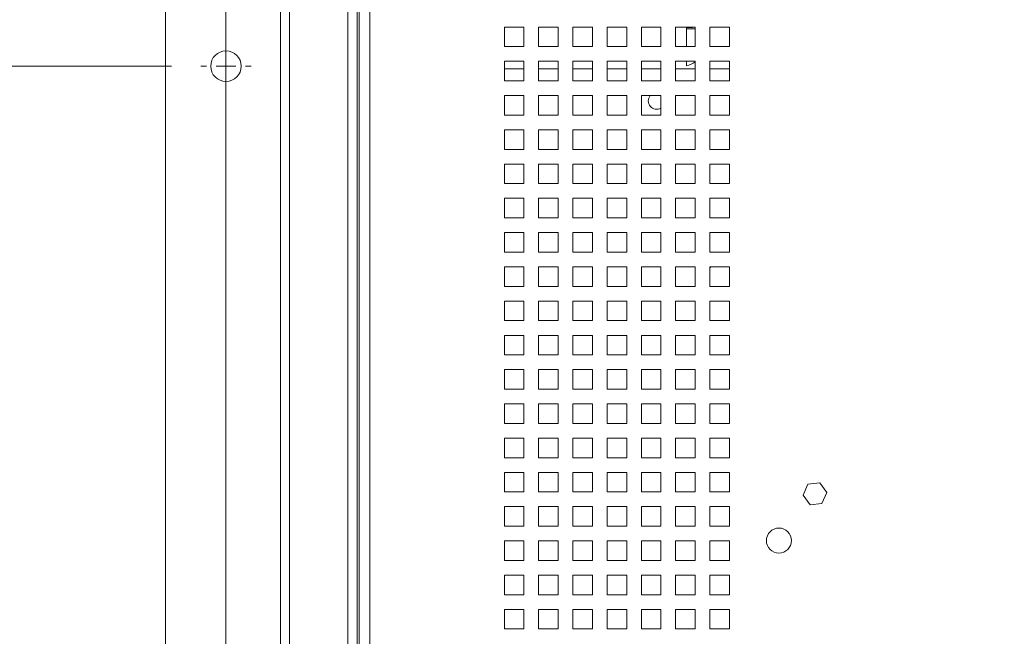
# Paper-space layout '2' of a CAD drawing. Header units: inches. Extents: x 1 to 109, y 1 to 85.
# Tile 38 of 70: x 44.23 to 52.61, y 52.28 to 57.53. Entities that reach past the tile are written whole.
import ezdxf

# ---------------------------------------------------------------- set-up
doc = ezdxf.new("R2010")
doc.units = ezdxf.units.IN
doc.header["$MEASUREMENT"] = 0
doc.layers.add('FORMAT', color=7, linetype='Continuous')
doc.styles.add('SLDTEXTSTYLE0', font='GOTHIC.TTF', dxfattribs={"width": 0.913})
doc.dimstyles.new('SLDDIMSTYLE0', dxfattribs={"dimtxt": 0.625, "dimasz": 0.65, "dimexe": 0, "dimexo": 0.0625, "dimgap": 0.15625, "dimtad": 0, "dimtih": 1, "dimtoh": 1, "dimdec": 0, "dimlfac": 1.2, "dimrnd": 1e-09, "dimzin": 12, "dimdsep": 46, "dimtxsty": 'SLDTEXTSTYLE0', "dimblk1": 'NONE', "dimblk2": 'NONE', "dimsah": 1, "dimcen": 0.09, "dimadec": 0, "dimazin": 3, "dimtfac": 1, "dimtdec": 0, "dimtofl": 0, "dimtmove": 0, "dimatfit": 3, "dimldrblk": 'NONE', "dimfxl": 1, "dimfrac": 2, "dimtolj": 1, "dimtzin": 12, "dimarcsym": 0})
doc.dimstyles.new('SLDDIMSTYLE1', dxfattribs={"dimtxt": 0.625, "dimasz": 0.65, "dimexe": 0, "dimexo": 0.0625, "dimgap": 0.15625, "dimtad": 0, "dimtih": 1, "dimtoh": 1, "dimlfac": 1.2, "dimrnd": 1e-09, "dimzin": 12, "dimdsep": 46, "dimtxsty": 'SLDTEXTSTYLE0', "dimblk1": 'NONE', "dimblk2": 'NONE', "dimsah": 1, "dimcen": 0.09, "dimadec": 0, "dimazin": 3, "dimtfac": 1, "dimtofl": 0, "dimtmove": 0, "dimatfit": 3, "dimldrblk": 'NONE', "dimfxl": 1, "dimfrac": 2, "dimtolj": 1, "dimtzin": 12, "dimarcsym": 0})
doc.dimstyles.new('SLDDIMSTYLE3', dxfattribs={"dimtxt": 0.625, "dimasz": 0.65, "dimexe": 0, "dimexo": 0.0625, "dimgap": 0.15625, "dimtad": 0, "dimtih": 1, "dimtoh": 1, "dimlfac": 1.2, "dimrnd": 1e-09, "dimzin": 4, "dimdsep": 46, "dimtxsty": 'SLDTEXTSTYLE0', "dimblk1": 'NONE', "dimblk2": 'NONE', "dimsah": 1, "dimcen": 0.09, "dimadec": 0, "dimazin": 1, "dimtfac": 1, "dimtofl": 0, "dimtmove": 0, "dimatfit": 3, "dimldrblk": 'NONE', "dimfxl": 1, "dimfrac": 2, "dimtolj": 1, "dimtzin": 12, "dimarcsym": 0})

# ---------------------------------------------------------------- blocks, each defined once
blk = doc.blocks.new('_D_26')
at = {"color": 1, "linetype": 'Continuous', "lineweight": 0, "ltscale": 5}
blk.add_line((45.9817, 42.5999), (45.9817, 66.1994), dxfattribs=at)
at = {"color": 1, "linetype": 'Continuous', "lineweight": 0, "ltscale": 5, "insert": (45.6795, 66.1994), "char_height": 0.625, "attachment_point": 1, "rotation": 90, "style": 'SLDTEXTSTYLE0'}
blk.add_mtext('0', dxfattribs=at)
blk = doc.blocks.new('_NONE')
blk = doc.blocks.new('_D_27')
at = {"color": 1, "linetype": 'Continuous', "lineweight": 0, "ltscale": 5}
for p, q in [((44.688, 65.2151), (44.688, 66.1994)), ((44.688, 65.2151), (45.4659, 64.2309)), ((45.4659, 64.2309), (45.4659, 63.3928))]:
    blk.add_line(p, q, dxfattribs=at)
at = {"color": 1, "linetype": 'Continuous', "lineweight": 0, "ltscale": 5, "insert": (44.3858, 66.1994), "char_height": 0.625, "attachment_point": 1, "rotation": 90, "style": 'SLDTEXTSTYLE0'}
blk.add_mtext('.62', dxfattribs=at)
blk = doc.blocks.new('_D_28')
at = {"color": 1, "linetype": 'Continuous', "lineweight": 0, "ltscale": 5}
for p, q in [((47.2042, 65.2151), (47.2042, 66.1994)), ((47.2042, 65.2151), (46.4451, 64.2309)), ((46.4451, 64.2309), (46.4451, 42.2882))]:
    blk.add_line(p, q, dxfattribs=at)
at = {"color": 1, "linetype": 'Continuous', "lineweight": 0, "ltscale": 5, "insert": (46.902, 66.1994), "char_height": 0.625, "attachment_point": 1, "rotation": 90, "style": 'SLDTEXTSTYLE0'}
blk.add_mtext('.56', dxfattribs=at)
blk = doc.blocks.new('_D_29')
at = {"color": 1, "linetype": 'Continuous', "lineweight": 0, "ltscale": 5}
for p, q in [((63.524, 65.2151), (63.524, 66.1994)), ((63.524, 65.2151), (64.1117, 64.2309)), ((64.1117, 64.2309), (64.1117, 42.2882))]:
    blk.add_line(p, q, dxfattribs=at)
at = {"color": 1, "linetype": 'Continuous', "lineweight": 0, "ltscale": 5, "insert": (63.2217, 66.1994), "char_height": 0.625, "attachment_point": 1, "rotation": 90, "style": 'SLDTEXTSTYLE0'}
blk.add_mtext('21.76', dxfattribs=at)
blk = doc.blocks.new('_D_30')
at = {"color": 1, "linetype": 'Continuous', "lineweight": 0, "ltscale": 5}
blk.add_line((64.5751, 42.3866), (64.5751, 66.1994), dxfattribs=at)
at = {"color": 1, "linetype": 'Continuous', "lineweight": 0, "ltscale": 5, "insert": (64.2728, 66.1994), "char_height": 0.625, "attachment_point": 1, "rotation": 90, "style": 'SLDTEXTSTYLE0'}
blk.add_mtext('22.31', dxfattribs=at)
blk = doc.blocks.new('_D_31')
at = {"color": 1, "linetype": 'Continuous', "lineweight": 0, "ltscale": 5}
for p, q in [((65.545, 65.2151), (65.545, 66.1994)), ((65.545, 65.2151), (65.0909, 64.2309)), ((65.0909, 64.2309), (65.0909, 63.3928))]:
    blk.add_line(p, q, dxfattribs=at)
at = {"color": 1, "linetype": 'Continuous', "lineweight": 0, "ltscale": 5, "insert": (65.2428, 66.1994), "char_height": 0.625, "attachment_point": 1, "rotation": 90, "style": 'SLDTEXTSTYLE0'}
blk.add_mtext('22.93', dxfattribs=at)
blk = doc.blocks.new('_D_36')
at = {"color": 1, "linetype": 'Continuous', "lineweight": 0, "ltscale": 5}
blk.add_line((45.5184, 57.1366), (42.1202, 57.1366), dxfattribs=at)
at = {"color": 1, "linetype": 'Continuous', "lineweight": 0, "ltscale": 5, "char_height": 0.625, "attachment_point": 1, "style": 'SLDTEXTSTYLE0'}
for s, insert in [('2 X ', (38.1028, 57.4388)), ('24.00', (39.5343, 57.4388))]:
    blk.add_mtext(s, dxfattribs=dict(at, insert=insert))
blk = doc.blocks.new('_D_37')
at = {"layer": 'FORMAT', "color": 1, "ltscale": 5}
for p, q in [((43.1044, 61.5051), (42.1202, 61.5051)), ((43.1044, 61.5051), (44.0887, 61.5116)), ((44.0887, 61.5116), (45.5184, 61.5116))]:
    blk.add_line(p, q, dxfattribs=at)
at = {"layer": 'FORMAT', "color": 1, "ltscale": 5, "char_height": 0.625, "attachment_point": 1, "style": 'SLDTEXTSTYLE0'}
for s, insert in [('2 X ', (38.1028, 61.8073)), ('29.25', (39.5343, 61.8073))]:
    blk.add_mtext(s, dxfattribs=dict(at, insert=insert))
blk = doc.blocks.new('_D_38')
at = {"color": 1, "linetype": 'Continuous', "lineweight": 0, "ltscale": 5}
blk.add_line((46.9036, 63.4607), (42.1202, 63.4607), dxfattribs=at)
at = {"color": 1, "linetype": 'Continuous', "lineweight": 0, "ltscale": 5, "insert": (39.5343, 63.763), "char_height": 0.625, "attachment_point": 1, "style": 'SLDTEXTSTYLE0'}
blk.add_mtext('31.59', dxfattribs=at)
blk = doc.blocks.new('SW_CENTERMARKSYMBOL_8')
at = {"color": 0, "linetype": 'Continuous', "lineweight": 0, "ltscale": 5}
for p, q in [((0, 0.1667), (0, 0.2133)), ((-0.1667, 0), (-0.2133, 0)), ((0, 0), (-0.0833, 0)), ((0, 0), (0, 0.0833)), ((0, 0), (0, -0.0833)), ((0, 0), (0.0833, 0)), ((0.1667, 0), (0.2133, 0)), ((0, -0.1667), (0, -0.2133))]:
    blk.add_line(p, q, dxfattribs=at)

psp = doc.layouts.new('2')

# ---------------------------------------------------------------- linework, layer by layer
at = {"color": 7, "linetype": 'Continuous', "lineweight": 15, "ltscale": 5}
for p, q in [((45.4659, 63.1428), (45.4659, 40.5054)), ((46.4451, 42.0693), (46.4451, 61.6574)), ((46.524, 61.6574), (46.524, 42.0693)), ((47.0198, 42.0693), (47.0198, 61.6574)), ((47.0987, 42.0693), (47.0987, 61.6574)), ((47.1154, 42.0693), (47.1154, 61.6574)), ((47.2066, 42.2132), (47.2066, 61.5286)), ((48.5191, 57.4701), (48.3524, 57.4701)), ((48.3524, 57.4701), (48.3524, 57.3034)), ((48.5191, 57.3034), (48.5191, 57.4701)), ((48.8107, 57.4701), (48.6441, 57.4701)), ((48.6441, 57.4701), (48.6441, 57.3034)), ((48.8107, 57.3034), (48.8107, 57.4701)), ((49.1024, 57.4701), (48.9357, 57.4701)), ((48.9357, 57.4701), (48.9357, 57.3034)), ((49.1024, 57.3034), (49.1024, 57.4701)), ((49.3941, 57.4701), (49.2274, 57.4701)), ((49.2274, 57.4701), (49.2274, 57.3034)), ((49.3941, 57.3034), (49.3941, 57.4701)), ((49.6857, 57.4701), (49.5191, 57.4701)), ((49.5191, 57.4701), (49.5191, 57.3034)), ((49.6857, 57.3034), (49.6857, 57.4701)), ((49.9774, 57.4701), (49.8107, 57.4701)), ((49.8107, 57.4701), (49.8107, 57.3034)), ((49.9006, 57.4701), (49.9016, 57.4675)), ((49.9531, 57.4675), (49.9016, 57.4675)), ((49.9033, 57.4551), (49.9033, 57.4675)), ((49.9033, 57.4551), (49.9774, 57.4551)), ((49.9033, 57.3034), (49.9033, 57.4551)), ((49.9774, 57.3034), (49.9774, 57.4701)), ((50.2691, 57.4701), (50.1024, 57.4701)), ((50.1024, 57.4701), (50.1024, 57.3034)), ((50.2691, 57.3034), (50.2691, 57.4701)), ((48.3524, 57.3034), (48.5191, 57.3034)), ((48.6441, 57.3034), (48.8107, 57.3034)), ((48.9357, 57.3034), (49.1024, 57.3034)), ((49.2274, 57.3034), (49.3941, 57.3034)), ((49.5191, 57.3034), (49.6857, 57.3034)), ((49.8107, 57.3034), (49.9774, 57.3034)), ((50.1024, 57.3034), (50.2691, 57.3034)), ((48.5191, 57.1784), (48.3524, 57.1784)), ((48.3524, 57.1784), (48.3524, 57.0117)), ((48.5191, 57.1151), (48.3524, 57.1151)), ((48.5191, 57.0117), (48.5191, 57.1784)), ((48.8107, 57.1784), (48.6441, 57.1784)), ((48.6441, 57.1784), (48.6441, 57.0117)), ((48.8107, 57.1151), (48.6441, 57.1151)), ((48.8107, 57.0117), (48.8107, 57.1784)), ((49.1024, 57.1784), (48.9357, 57.1784)), ((48.9357, 57.1784), (48.9357, 57.0117)), ((49.1024, 57.1151), (48.9357, 57.1151)), ((49.1024, 57.0117), (49.1024, 57.1784)), ((49.3941, 57.1784), (49.2274, 57.1784)), ((49.2274, 57.1784), (49.2274, 57.0117)), ((49.3941, 57.1151), (49.2274, 57.1151)), ((49.3941, 57.0117), (49.3941, 57.1784)), ((49.6857, 57.1784), (49.5191, 57.1784)), ((49.5191, 57.1784), (49.5191, 57.0117)), ((49.6857, 57.1151), (49.5191, 57.1151)), ((49.6857, 57.0117), (49.6857, 57.1784)), ((49.9774, 57.1784), (49.8107, 57.1784)), ((49.8107, 57.1784), (49.8107, 57.0117)), ((49.9774, 57.1151), (49.8107, 57.1151)), ((49.9033, 57.1396), (49.9033, 57.1784)), ((49.9774, 57.0117), (49.9774, 57.1784)), ((50.2691, 57.1784), (50.1024, 57.1784)), ((50.1024, 57.1784), (50.1024, 57.0117)), ((50.2691, 57.1151), (50.1024, 57.1151)), ((50.2691, 57.0117), (50.2691, 57.1784)), ((48.3524, 57.0117), (48.5191, 57.0117)), ((48.6441, 57.0117), (48.8107, 57.0117)), ((48.9357, 57.0117), (49.1024, 57.0117)), ((49.2274, 57.0117), (49.3941, 57.0117)), ((49.5191, 57.0117), (49.6857, 57.0117)), ((49.8107, 57.0117), (49.9774, 57.0117)), ((50.1024, 57.0117), (50.2691, 57.0117)), ((48.5191, 56.8867), (48.3524, 56.8867)), ((48.3524, 56.8867), (48.3524, 56.7201)), ((48.5191, 56.7201), (48.5191, 56.8867)), ((48.8107, 56.8867), (48.6441, 56.8867)), ((48.6441, 56.8867), (48.6441, 56.7201)), ((48.8107, 56.7201), (48.8107, 56.8867)), ((49.1024, 56.8867), (48.9357, 56.8867)), ((48.9357, 56.8867), (48.9357, 56.7201)), ((49.1024, 56.7201), (49.1024, 56.8867)), ((49.3941, 56.8867), (49.2274, 56.8867)), ((49.2274, 56.8867), (49.2274, 56.7201)), ((49.3941, 56.7201), (49.3941, 56.8867)), ((49.6857, 56.8867), (49.5191, 56.8867)), ((49.5191, 56.8867), (49.5191, 56.7201)), ((49.6857, 56.7201), (49.6857, 56.8867)), ((49.9774, 56.8867), (49.8107, 56.8867)), ((49.8107, 56.8867), (49.8107, 56.7201)), ((49.9774, 56.7201), (49.9774, 56.8867)), ((50.2691, 56.8867), (50.1024, 56.8867)), ((50.1024, 56.8867), (50.1024, 56.7201)), ((50.2691, 56.7201), (50.2691, 56.8867)), ((48.3524, 56.7201), (48.5191, 56.7201)), ((48.6441, 56.7201), (48.8107, 56.7201)), ((48.9357, 56.7201), (49.1024, 56.7201)), ((49.2274, 56.7201), (49.3941, 56.7201)), ((49.5191, 56.7201), (49.6857, 56.7201)), ((49.8107, 56.7201), (49.9774, 56.7201)), ((50.1024, 56.7201), (50.2691, 56.7201)), ((48.5191, 56.5951), (48.3524, 56.5951)), ((48.3524, 56.5951), (48.3524, 56.4284)), ((48.5191, 56.4284), (48.5191, 56.5951)), ((48.8107, 56.5951), (48.6441, 56.5951)), ((48.6441, 56.5951), (48.6441, 56.4284)), ((48.8107, 56.4284), (48.8107, 56.5951)), ((49.1024, 56.5951), (48.9357, 56.5951)), ((48.9357, 56.5951), (48.9357, 56.4284)), ((49.1024, 56.4284), (49.1024, 56.5951)), ((49.3941, 56.5951), (49.2274, 56.5951)), ((49.2274, 56.5951), (49.2274, 56.4284)), ((49.3941, 56.4284), (49.3941, 56.5951)), ((49.6857, 56.5951), (49.5191, 56.5951)), ((49.5191, 56.5951), (49.5191, 56.4284)), ((49.6857, 56.4284), (49.6857, 56.5951)), ((49.9774, 56.5951), (49.8107, 56.5951)), ((49.8107, 56.5951), (49.8107, 56.4284)), ((49.9774, 56.4284), (49.9774, 56.5951)), ((50.2691, 56.5951), (50.1024, 56.5951)), ((50.1024, 56.5951), (50.1024, 56.4284)), ((50.2691, 56.4284), (50.2691, 56.5951)), ((48.3524, 56.4284), (48.5191, 56.4284)), ((48.6441, 56.4284), (48.8107, 56.4284)), ((48.9357, 56.4284), (49.1024, 56.4284)), ((49.2274, 56.4284), (49.3941, 56.4284)), ((49.5191, 56.4284), (49.6857, 56.4284)), ((49.8107, 56.4284), (49.9774, 56.4284)), ((50.1024, 56.4284), (50.2691, 56.4284)), ((48.5191, 56.3034), (48.3524, 56.3034)), ((48.3524, 56.3034), (48.3524, 56.1367)), ((48.5191, 56.1367), (48.5191, 56.3034)), ((48.8107, 56.3034), (48.6441, 56.3034)), ((48.6441, 56.3034), (48.6441, 56.1367)), ((48.8107, 56.1367), (48.8107, 56.3034)), ((49.1024, 56.3034), (48.9357, 56.3034)), ((48.9357, 56.3034), (48.9357, 56.1367)), ((49.1024, 56.1367), (49.1024, 56.3034)), ((49.3941, 56.3034), (49.2274, 56.3034)), ((49.2274, 56.3034), (49.2274, 56.1367)), ((49.3941, 56.1367), (49.3941, 56.3034)), ((49.6857, 56.3034), (49.5191, 56.3034)), ((49.5191, 56.3034), (49.5191, 56.1367)), ((49.6857, 56.1367), (49.6857, 56.3034)), ((49.9774, 56.3034), (49.8107, 56.3034)), ((49.8107, 56.3034), (49.8107, 56.1367)), ((49.9774, 56.1367), (49.9774, 56.3034)), ((50.2691, 56.3034), (50.1024, 56.3034)), ((50.1024, 56.3034), (50.1024, 56.1367)), ((50.2691, 56.1367), (50.2691, 56.3034)), ((48.3524, 56.1367), (48.5191, 56.1367)), ((48.6441, 56.1367), (48.8107, 56.1367)), ((48.9357, 56.1367), (49.1024, 56.1367)), ((49.2274, 56.1367), (49.3941, 56.1367)), ((49.5191, 56.1367), (49.6857, 56.1367)), ((49.8107, 56.1367), (49.9774, 56.1367)), ((50.1024, 56.1367), (50.2691, 56.1367)), ((48.5191, 56.0117), (48.3524, 56.0117)), ((48.3524, 56.0117), (48.3524, 55.8451)), ((48.5191, 55.8451), (48.5191, 56.0117)), ((48.8107, 56.0117), (48.6441, 56.0117)), ((48.6441, 56.0117), (48.6441, 55.8451)), ((48.8107, 55.8451), (48.8107, 56.0117)), ((49.1024, 56.0117), (48.9357, 56.0117)), ((48.9357, 56.0117), (48.9357, 55.8451)), ((49.1024, 55.8451), (49.1024, 56.0117)), ((49.3941, 56.0117), (49.2274, 56.0117)), ((49.2274, 56.0117), (49.2274, 55.8451)), ((49.3941, 55.8451), (49.3941, 56.0117)), ((49.6857, 56.0117), (49.5191, 56.0117)), ((49.5191, 56.0117), (49.5191, 55.8451)), ((49.6857, 55.8451), (49.6857, 56.0117)), ((49.9774, 56.0117), (49.8107, 56.0117)), ((49.8107, 56.0117), (49.8107, 55.8451)), ((49.9774, 55.8451), (49.9774, 56.0117)), ((50.2691, 56.0117), (50.1024, 56.0117)), ((50.1024, 56.0117), (50.1024, 55.8451)), ((50.2691, 55.8451), (50.2691, 56.0117)), ((48.3524, 55.8451), (48.5191, 55.8451)), ((48.6441, 55.8451), (48.8107, 55.8451)), ((48.9357, 55.8451), (49.1024, 55.8451)), ((49.2274, 55.8451), (49.3941, 55.8451)), ((49.5191, 55.8451), (49.6857, 55.8451)), ((49.8107, 55.8451), (49.9774, 55.8451)), ((50.1024, 55.8451), (50.2691, 55.8451)), ((48.5191, 55.7201), (48.3524, 55.7201)), ((48.3524, 55.7201), (48.3524, 55.5534)), ((48.5191, 55.5534), (48.5191, 55.7201)), ((48.8107, 55.7201), (48.6441, 55.7201)), ((48.6441, 55.7201), (48.6441, 55.5534)), ((48.8107, 55.5534), (48.8107, 55.7201)), ((49.1024, 55.7201), (48.9357, 55.7201)), ((48.9357, 55.7201), (48.9357, 55.5534)), ((49.1024, 55.5534), (49.1024, 55.7201)), ((49.3941, 55.7201), (49.2274, 55.7201)), ((49.2274, 55.7201), (49.2274, 55.5534)), ((49.3941, 55.5534), (49.3941, 55.7201)), ((49.6857, 55.7201), (49.5191, 55.7201)), ((49.5191, 55.7201), (49.5191, 55.5534)), ((49.6857, 55.5534), (49.6857, 55.7201)), ((49.9774, 55.7201), (49.8107, 55.7201)), ((49.8107, 55.7201), (49.8107, 55.5534)), ((49.9774, 55.5534), (49.9774, 55.7201)), ((50.2691, 55.7201), (50.1024, 55.7201)), ((50.1024, 55.7201), (50.1024, 55.5534)), ((50.2691, 55.5534), (50.2691, 55.7201)), ((48.3524, 55.5534), (48.5191, 55.5534)), ((48.6441, 55.5534), (48.8107, 55.5534)), ((48.9357, 55.5534), (49.1024, 55.5534)), ((49.2274, 55.5534), (49.3941, 55.5534)), ((49.5191, 55.5534), (49.6857, 55.5534)), ((49.8107, 55.5534), (49.9774, 55.5534)), ((50.1024, 55.5534), (50.2691, 55.5534)), ((48.5191, 55.4284), (48.3524, 55.4284)), ((48.3524, 55.4284), (48.3524, 55.2617)), ((48.5191, 55.2617), (48.5191, 55.4284)), ((48.8107, 55.4284), (48.6441, 55.4284)), ((48.6441, 55.4284), (48.6441, 55.2617)), ((48.8107, 55.2617), (48.8107, 55.4284)), ((49.1024, 55.4284), (48.9357, 55.4284)), ((48.9357, 55.4284), (48.9357, 55.2617)), ((49.1024, 55.2617), (49.1024, 55.4284)), ((49.3941, 55.4284), (49.2274, 55.4284)), ((49.2274, 55.4284), (49.2274, 55.2617)), ((49.3941, 55.2617), (49.3941, 55.4284)), ((49.6857, 55.4284), (49.5191, 55.4284)), ((49.5191, 55.4284), (49.5191, 55.2617)), ((49.6857, 55.2617), (49.6857, 55.4284)), ((49.9774, 55.4284), (49.8107, 55.4284)), ((49.8107, 55.4284), (49.8107, 55.2617)), ((49.9774, 55.2617), (49.9774, 55.4284)), ((50.1105, 55.4284), (50.1024, 55.419)), ((50.2691, 55.4284), (50.1024, 55.4284)), ((50.1024, 55.4284), (50.1024, 55.2617)), ((50.2691, 55.2617), (50.2691, 55.4284)), ((48.3524, 55.2617), (48.5191, 55.2617)), ((48.6441, 55.2617), (48.8107, 55.2617)), ((48.9357, 55.2617), (49.1024, 55.2617)), ((49.2274, 55.2617), (49.3941, 55.2617)), ((49.5191, 55.2617), (49.6857, 55.2617)), ((49.8107, 55.2617), (49.9774, 55.2617)), ((50.1024, 55.2617), (50.2691, 55.2617)), ((48.5191, 55.1367), (48.3524, 55.1367)), ((48.3524, 55.1367), (48.3524, 54.9701)), ((48.5191, 54.9701), (48.5191, 55.1367)), ((48.8107, 55.1367), (48.6441, 55.1367)), ((48.6441, 55.1367), (48.6441, 54.9701)), ((48.8107, 54.9701), (48.8107, 55.1367)), ((49.1024, 55.1367), (48.9357, 55.1367)), ((48.9357, 55.1367), (48.9357, 54.9701)), ((49.1024, 54.9701), (49.1024, 55.1367)), ((49.3941, 55.1367), (49.2274, 55.1367)), ((49.2274, 55.1367), (49.2274, 54.9701)), ((49.3941, 54.9701), (49.3941, 55.1367)), ((49.6857, 55.1367), (49.5191, 55.1367)), ((49.5191, 55.1367), (49.5191, 54.9701)), ((49.6857, 54.9701), (49.6857, 55.1367)), ((49.9774, 55.1367), (49.8107, 55.1367)), ((49.8107, 55.1367), (49.8107, 54.9701)), ((49.9774, 54.9701), (49.9774, 55.1367)), ((50.2691, 55.1367), (50.1024, 55.1367)), ((50.1024, 55.1367), (50.1024, 54.9701)), ((50.2691, 54.9701), (50.2691, 55.1367)), ((48.3524, 54.9701), (48.5191, 54.9701)), ((48.6441, 54.9701), (48.8107, 54.9701)), ((48.9357, 54.9701), (49.1024, 54.9701)), ((49.2274, 54.9701), (49.3941, 54.9701)), ((49.5191, 54.9701), (49.6857, 54.9701)), ((49.8107, 54.9701), (49.9774, 54.9701)), ((50.1024, 54.9701), (50.2691, 54.9701)), ((48.5191, 54.8451), (48.3524, 54.8451)), ((48.3524, 54.8451), (48.3524, 54.6784)), ((48.5191, 54.6784), (48.5191, 54.8451)), ((48.8107, 54.8451), (48.6441, 54.8451)), ((48.6441, 54.8451), (48.6441, 54.6784)), ((48.8107, 54.6784), (48.8107, 54.8451)), ((49.1024, 54.8451), (48.9357, 54.8451)), ((48.9357, 54.8451), (48.9357, 54.6784)), ((49.1024, 54.6784), (49.1024, 54.8451)), ((49.3941, 54.8451), (49.2274, 54.8451)), ((49.2274, 54.8451), (49.2274, 54.6784)), ((49.3941, 54.6784), (49.3941, 54.8451)), ((49.6857, 54.8451), (49.5191, 54.8451)), ((49.5191, 54.8451), (49.5191, 54.6784)), ((49.6857, 54.6784), (49.6857, 54.8451)), ((49.9774, 54.8451), (49.8107, 54.8451)), ((49.8107, 54.8451), (49.8107, 54.6784)), ((49.9774, 54.6784), (49.9774, 54.8451)), ((50.2691, 54.8451), (50.1024, 54.8451)), ((50.1024, 54.8451), (50.1024, 54.6784)), ((50.2691, 54.6784), (50.2691, 54.8451)), ((48.3524, 54.6784), (48.5191, 54.6784)), ((48.6441, 54.6784), (48.8107, 54.6784)), ((48.9357, 54.6784), (49.1024, 54.6784)), ((49.2274, 54.6784), (49.3941, 54.6784)), ((49.5191, 54.6784), (49.6857, 54.6784)), ((49.8107, 54.6784), (49.9774, 54.6784)), ((50.1024, 54.6784), (50.2691, 54.6784)), ((48.5191, 54.5534), (48.3524, 54.5534)), ((48.3524, 54.5534), (48.3524, 54.3867)), ((48.5191, 54.3867), (48.5191, 54.5534)), ((48.8107, 54.5534), (48.6441, 54.5534)), ((48.6441, 54.5534), (48.6441, 54.3867)), ((48.8107, 54.3867), (48.8107, 54.5534)), ((49.1024, 54.5534), (48.9357, 54.5534)), ((48.9357, 54.5534), (48.9357, 54.3867)), ((49.1024, 54.3867), (49.1024, 54.5534)), ((49.3941, 54.5534), (49.2274, 54.5534)), ((49.2274, 54.5534), (49.2274, 54.3867)), ((49.3941, 54.3867), (49.3941, 54.5534)), ((49.6857, 54.5534), (49.5191, 54.5534)), ((49.5191, 54.5534), (49.5191, 54.3867)), ((49.6857, 54.3867), (49.6857, 54.5534)), ((49.9774, 54.5534), (49.8107, 54.5534)), ((49.8107, 54.5534), (49.8107, 54.3867)), ((49.9774, 54.3867), (49.9774, 54.5534)), ((50.2691, 54.5534), (50.1024, 54.5534)), ((50.1024, 54.5534), (50.1024, 54.3867)), ((50.2691, 54.3867), (50.2691, 54.5534)), ((48.3524, 54.3867), (48.5191, 54.3867)), ((48.6441, 54.3867), (48.8107, 54.3867)), ((48.9357, 54.3867), (49.1024, 54.3867)), ((49.2274, 54.3867), (49.3941, 54.3867)), ((49.5191, 54.3867), (49.6857, 54.3867)), ((49.8107, 54.3867), (49.9774, 54.3867)), ((50.1024, 54.3867), (50.2691, 54.3867)), ((48.5191, 54.2617), (48.3524, 54.2617)), ((48.3524, 54.2617), (48.3524, 54.0951)), ((48.5191, 54.0951), (48.5191, 54.2617)), ((48.8107, 54.2617), (48.6441, 54.2617)), ((48.6441, 54.2617), (48.6441, 54.0951)), ((48.8107, 54.0951), (48.8107, 54.2617)), ((49.1024, 54.2617), (48.9357, 54.2617)), ((48.9357, 54.2617), (48.9357, 54.0951)), ((49.1024, 54.0951), (49.1024, 54.2617)), ((49.3941, 54.2617), (49.2274, 54.2617)), ((49.2274, 54.2617), (49.2274, 54.0951)), ((49.3941, 54.0951), (49.3941, 54.2617)), ((49.6857, 54.2617), (49.5191, 54.2617)), ((49.5191, 54.2617), (49.5191, 54.0951)), ((49.6857, 54.0951), (49.6857, 54.2617)), ((49.9774, 54.2617), (49.8107, 54.2617)), ((49.8107, 54.2617), (49.8107, 54.0951)), ((49.9774, 54.0951), (49.9774, 54.2617)), ((50.2691, 54.2617), (50.1024, 54.2617)), ((50.1024, 54.2617), (50.1024, 54.0951)), ((50.2691, 54.0951), (50.2691, 54.2617)), ((48.3524, 54.0951), (48.5191, 54.0951)), ((48.6441, 54.0951), (48.8107, 54.0951)), ((48.9357, 54.0951), (49.1024, 54.0951)), ((49.2274, 54.0951), (49.3941, 54.0951)), ((49.5191, 54.0951), (49.6857, 54.0951)), ((49.8107, 54.0951), (49.9774, 54.0951)), ((50.1024, 54.0951), (50.2691, 54.0951)), ((48.5191, 53.9701), (48.3524, 53.9701)), ((48.3524, 53.9701), (48.3524, 53.8034)), ((48.5191, 53.8034), (48.5191, 53.9701)), ((48.8107, 53.9701), (48.6441, 53.9701)), ((48.6441, 53.9701), (48.6441, 53.8034)), ((48.8107, 53.8034), (48.8107, 53.9701)), ((49.1024, 53.9701), (48.9357, 53.9701)), ((48.9357, 53.9701), (48.9357, 53.8034)), ((49.1024, 53.8034), (49.1024, 53.9701)), ((49.3941, 53.9701), (49.2274, 53.9701)), ((49.2274, 53.9701), (49.2274, 53.8034)), ((49.3941, 53.8034), (49.3941, 53.9701)), ((49.6857, 53.9701), (49.5191, 53.9701)), ((49.5191, 53.9701), (49.5191, 53.8034)), ((49.6857, 53.8034), (49.6857, 53.9701)), ((49.9774, 53.9701), (49.8107, 53.9701)), ((49.8107, 53.9701), (49.8107, 53.8034)), ((49.9774, 53.8034), (49.9774, 53.9701)), ((50.2691, 53.9701), (50.1024, 53.9701)), ((50.1024, 53.9701), (50.1024, 53.8034)), ((50.2691, 53.8034), (50.2691, 53.9701)), ((48.3524, 53.8034), (48.5191, 53.8034)), ((48.6441, 53.8034), (48.8107, 53.8034)), ((48.9357, 53.8034), (49.1024, 53.8034)), ((49.2274, 53.8034), (49.3941, 53.8034)), ((49.5191, 53.8034), (49.6857, 53.8034)), ((49.8107, 53.8034), (49.9774, 53.8034)), ((50.1024, 53.8034), (50.2691, 53.8034)), ((48.5191, 53.6784), (48.3524, 53.6784)), ((48.3524, 53.6784), (48.3524, 53.5117)), ((48.5191, 53.5117), (48.5191, 53.6784)), ((48.8107, 53.6784), (48.6441, 53.6784)), ((48.6441, 53.6784), (48.6441, 53.5117)), ((48.8107, 53.5117), (48.8107, 53.6784)), ((49.1024, 53.6784), (48.9357, 53.6784)), ((48.9357, 53.6784), (48.9357, 53.5117)), ((49.1024, 53.5117), (49.1024, 53.6784)), ((49.3941, 53.6784), (49.2274, 53.6784)), ((49.2274, 53.6784), (49.2274, 53.5117)), ((49.3941, 53.5117), (49.3941, 53.6784)), ((49.6857, 53.6784), (49.5191, 53.6784)), ((49.5191, 53.6784), (49.5191, 53.5117)), ((49.6857, 53.5117), (49.6857, 53.6784)), ((49.9774, 53.6784), (49.8107, 53.6784)), ((49.8107, 53.6784), (49.8107, 53.5117)), ((49.9774, 53.5117), (49.9774, 53.6784)), ((50.2691, 53.6784), (50.1024, 53.6784)), ((50.1024, 53.6784), (50.1024, 53.5117)), ((50.2691, 53.5117), (50.2691, 53.6784)), ((50.9373, 53.5782), (50.8958, 53.485)), ((51.0387, 53.5888), (50.9373, 53.5782)), ((51.0987, 53.5063), (51.0387, 53.5888)), ((48.3524, 53.5117), (48.5191, 53.5117)), ((48.6441, 53.5117), (48.8107, 53.5117)), ((48.9357, 53.5117), (49.1024, 53.5117)), ((49.2274, 53.5117), (49.3941, 53.5117)), ((49.5191, 53.5117), (49.6857, 53.5117)), ((49.8107, 53.5117), (49.9774, 53.5117)), ((50.1024, 53.5117), (50.2691, 53.5117)), ((51.0571, 53.4131), (51.0987, 53.5063)), ((50.8958, 53.485), (50.9557, 53.4025)), ((50.9557, 53.4025), (51.0571, 53.4131)), ((48.5191, 53.3867), (48.3524, 53.3867)), ((48.3524, 53.3867), (48.3524, 53.2201)), ((48.5191, 53.2201), (48.5191, 53.3867)), ((48.8107, 53.3867), (48.6441, 53.3867)), ((48.6441, 53.3867), (48.6441, 53.2201)), ((48.8107, 53.2201), (48.8107, 53.3867)), ((49.1024, 53.3867), (48.9357, 53.3867)), ((48.9357, 53.3867), (48.9357, 53.2201)), ((49.1024, 53.2201), (49.1024, 53.3867)), ((49.3941, 53.3867), (49.2274, 53.3867)), ((49.2274, 53.3867), (49.2274, 53.2201)), ((49.3941, 53.2201), (49.3941, 53.3867)), ((49.6857, 53.3867), (49.5191, 53.3867)), ((49.5191, 53.3867), (49.5191, 53.2201)), ((49.6857, 53.2201), (49.6857, 53.3867)), ((49.9774, 53.3867), (49.8107, 53.3867)), ((49.8107, 53.3867), (49.8107, 53.2201)), ((49.9774, 53.2201), (49.9774, 53.3867)), ((50.2691, 53.3867), (50.1024, 53.3867)), ((50.1024, 53.3867), (50.1024, 53.2201)), ((50.2691, 53.2201), (50.2691, 53.3867)), ((48.3524, 53.2201), (48.5191, 53.2201)), ((48.6441, 53.2201), (48.8107, 53.2201)), ((48.9357, 53.2201), (49.1024, 53.2201)), ((49.2274, 53.2201), (49.3941, 53.2201)), ((49.5191, 53.2201), (49.6857, 53.2201)), ((49.8107, 53.2201), (49.9774, 53.2201)), ((50.1024, 53.2201), (50.2691, 53.2201)), ((48.5191, 53.0951), (48.3524, 53.0951)), ((48.3524, 53.0951), (48.3524, 52.9284)), ((48.5191, 52.9284), (48.5191, 53.0951)), ((48.8107, 53.0951), (48.6441, 53.0951)), ((48.6441, 53.0951), (48.6441, 52.9284)), ((48.8107, 52.9284), (48.8107, 53.0951)), ((49.1024, 53.0951), (48.9357, 53.0951)), ((48.9357, 53.0951), (48.9357, 52.9284)), ((49.1024, 52.9284), (49.1024, 53.0951)), ((49.3941, 53.0951), (49.2274, 53.0951)), ((49.2274, 53.0951), (49.2274, 52.9284)), ((49.3941, 52.9284), (49.3941, 53.0951)), ((49.6857, 53.0951), (49.5191, 53.0951)), ((49.5191, 53.0951), (49.5191, 52.9284)), ((49.6857, 52.9284), (49.6857, 53.0951)), ((49.9774, 53.0951), (49.8107, 53.0951)), ((49.8107, 53.0951), (49.8107, 52.9284)), ((49.9774, 52.9284), (49.9774, 53.0951)), ((50.2691, 53.0951), (50.1024, 53.0951)), ((50.1024, 53.0951), (50.1024, 52.9284)), ((50.2691, 52.9284), (50.2691, 53.0951)), ((48.3524, 52.9284), (48.5191, 52.9284)), ((48.6441, 52.9284), (48.8107, 52.9284)), ((48.9357, 52.9284), (49.1024, 52.9284)), ((49.2274, 52.9284), (49.3941, 52.9284)), ((49.5191, 52.9284), (49.6857, 52.9284)), ((49.8107, 52.9284), (49.9774, 52.9284)), ((50.1024, 52.9284), (50.2691, 52.9284)), ((48.5191, 52.8034), (48.3524, 52.8034)), ((48.3524, 52.8034), (48.3524, 52.6367)), ((48.5191, 52.6367), (48.5191, 52.8034)), ((48.8107, 52.8034), (48.6441, 52.8034)), ((48.6441, 52.8034), (48.6441, 52.6367)), ((48.8107, 52.6367), (48.8107, 52.8034)), ((49.1024, 52.8034), (48.9357, 52.8034)), ((48.9357, 52.8034), (48.9357, 52.6367)), ((49.1024, 52.6367), (49.1024, 52.8034)), ((49.3941, 52.8034), (49.2274, 52.8034)), ((49.2274, 52.8034), (49.2274, 52.6367)), ((49.3941, 52.6367), (49.3941, 52.8034)), ((49.6857, 52.8034), (49.5191, 52.8034)), ((49.5191, 52.8034), (49.5191, 52.6367)), ((49.6857, 52.6367), (49.6857, 52.8034)), ((49.9774, 52.8034), (49.8107, 52.8034)), ((49.8107, 52.8034), (49.8107, 52.6367)), ((49.9774, 52.6367), (49.9774, 52.8034)), ((50.2691, 52.8034), (50.1024, 52.8034)), ((50.1024, 52.8034), (50.1024, 52.6367)), ((50.2691, 52.6367), (50.2691, 52.8034)), ((48.3524, 52.6367), (48.5191, 52.6367)), ((48.6441, 52.6367), (48.8107, 52.6367)), ((48.9357, 52.6367), (49.1024, 52.6367)), ((49.2274, 52.6367), (49.3941, 52.6367)), ((49.5191, 52.6367), (49.6857, 52.6367)), ((49.8107, 52.6367), (49.9774, 52.6367)), ((50.1024, 52.6367), (50.2691, 52.6367)), ((48.5191, 52.5117), (48.3524, 52.5117)), ((48.3524, 52.5117), (48.3524, 52.3451)), ((48.5191, 52.3451), (48.5191, 52.5117)), ((48.8107, 52.5117), (48.6441, 52.5117)), ((48.6441, 52.5117), (48.6441, 52.3451)), ((48.8107, 52.3451), (48.8107, 52.5117)), ((49.1024, 52.5117), (48.9357, 52.5117)), ((48.9357, 52.5117), (48.9357, 52.3451)), ((49.1024, 52.3451), (49.1024, 52.5117)), ((49.3941, 52.5117), (49.2274, 52.5117)), ((49.2274, 52.5117), (49.2274, 52.3451)), ((49.3941, 52.3451), (49.3941, 52.5117)), ((49.6857, 52.5117), (49.5191, 52.5117)), ((49.5191, 52.5117), (49.5191, 52.3451)), ((49.6857, 52.3451), (49.6857, 52.5117)), ((49.9774, 52.5117), (49.8107, 52.5117)), ((49.8107, 52.5117), (49.8107, 52.3451)), ((49.9774, 52.3451), (49.9774, 52.5117)), ((50.2691, 52.5117), (50.1024, 52.5117)), ((50.1024, 52.5117), (50.1024, 52.3451)), ((50.2691, 52.3451), (50.2691, 52.5117)), ((48.3524, 52.3451), (48.5191, 52.3451)), ((48.6441, 52.3451), (48.8107, 52.3451)), ((48.9357, 52.3451), (49.1024, 52.3451)), ((49.2274, 52.3451), (49.3941, 52.3451)), ((49.5191, 52.3451), (49.6857, 52.3451)), ((49.8107, 52.3451), (49.9774, 52.3451)), ((50.1024, 52.3451), (50.2691, 52.3451))]:
    psp.add_line(p, q, dxfattribs=at)
at = {"color": 7, "linetype": 'Continuous', "lineweight": 15, "ltscale": 5, "flags": 128}
psp.add_lwpolyline([(49.9689, 57.4701), (49.9628, 57.4685), (49.9531, 57.4675)], dxfattribs=at)
at = {"color": 7, "linetype": 'Continuous', "lineweight": 15, "ltscale": 25}
for centre, radius in [((45.9817, 57.1366), 0.13), ((50.6901, 53.0977), 0.1067)]:
    psp.add_circle(centre, radius, dxfattribs=at)
for centre, radius, start, end in [((49.8368, 57.3796), 0.2491, 285.4788, 304.36512), ((49.6492, 56.8407), 0.0708, 139.50273, 301.01712)]:
    psp.add_arc(centre, radius, start, end, dxfattribs=at)

# ---------------------------------------------------------------- block references
at = {"color": 1, "linetype": 'Continuous', "lineweight": 0, "ltscale": 5}
psp.add_blockref('SW_CENTERMARKSYMBOL_8', (45.9817, 57.1366), dxfattribs=at)

# ---------------------------------------------------------------- dimensions: what is measured, and where the dimension line sits
for feature_location, offset, dtype, origin, dimstyle, picture, middle in [((64.1117, 42.0382), (-0.5877, 24.1612), 1, (45.9817, 42.3499), 'SLDDIMSTYLE1', '_D_29', (63.524, 67.4923)), ((64.5751, 42.1366), (0, 24.0628), 1, (45.9817, 42.3499), 'SLDDIMSTYLE1', '_D_30', (64.5751, 67.4923)), ((65.0909, 63.1428), (0.4542, 3.0566), 1, (45.9817, 42.3499), 'SLDDIMSTYLE1', '_D_31', (65.545, 67.4923)), ((45.4659, 63.1428), (-0.7778, 3.0566), 1, (45.9817, 42.3499), 'SLDDIMSTYLE1', '_D_27', (44.688, 67.0305)), ((46.4451, 42.0382), (0.7592, 24.1612), 1, (45.9817, 42.3499), 'SLDDIMSTYLE1', '_D_28', (47.2042, 67.0305)), ((45.9817180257, 42.3499051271), (0, 23.8494587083), 1, (45.9817180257, 42.3499051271), 'SLDDIMSTYLE0', '_D_26', (45.9817180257, 66.6841728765)), ((47.1536, 63.4607), (-5.0334, 0), 0, (46.4551, 37.1368), 'SLDDIMSTYLE1', '_D_38', (40.8272, 63.4607))]:
    dim = psp.add_ordinate_dim(feature_location=feature_location, offset=offset, dtype=dtype, origin=origin, dimstyle=dimstyle, dxfattribs=at)
    dim.commit()
    dim.dimension.update_dxf_attribs({"geometry": picture, "text_midpoint": middle})
dim = psp.add_ordinate_dim(feature_location=(45.7684, 57.1366), offset=(-3.6482, 0), dtype=0, origin=(46.4551, 37.1368), text='2 X <>', dimstyle='SLDDIMSTYLE3', dxfattribs=at)
dim.commit()
dim.dimension.update_dxf_attribs({"geometry": '_D_36', "text_midpoint": (40.1115, 57.1366)})
at = {"layer": 'FORMAT', "color": 1, "ltscale": 5}
dim = psp.add_ordinate_dim(feature_location=(45.7684, 61.5116), offset=(-3.6482, -0.0065), dtype=0, origin=(46.4551, 37.1368), text='2 X <>', dimstyle='SLDDIMSTYLE1', dxfattribs=at)
dim.commit()
dim.dimension.update_dxf_attribs({"geometry": '_D_37', "text_midpoint": (40.1115, 61.5051)})

doc.saveas('drawing.dxf')
